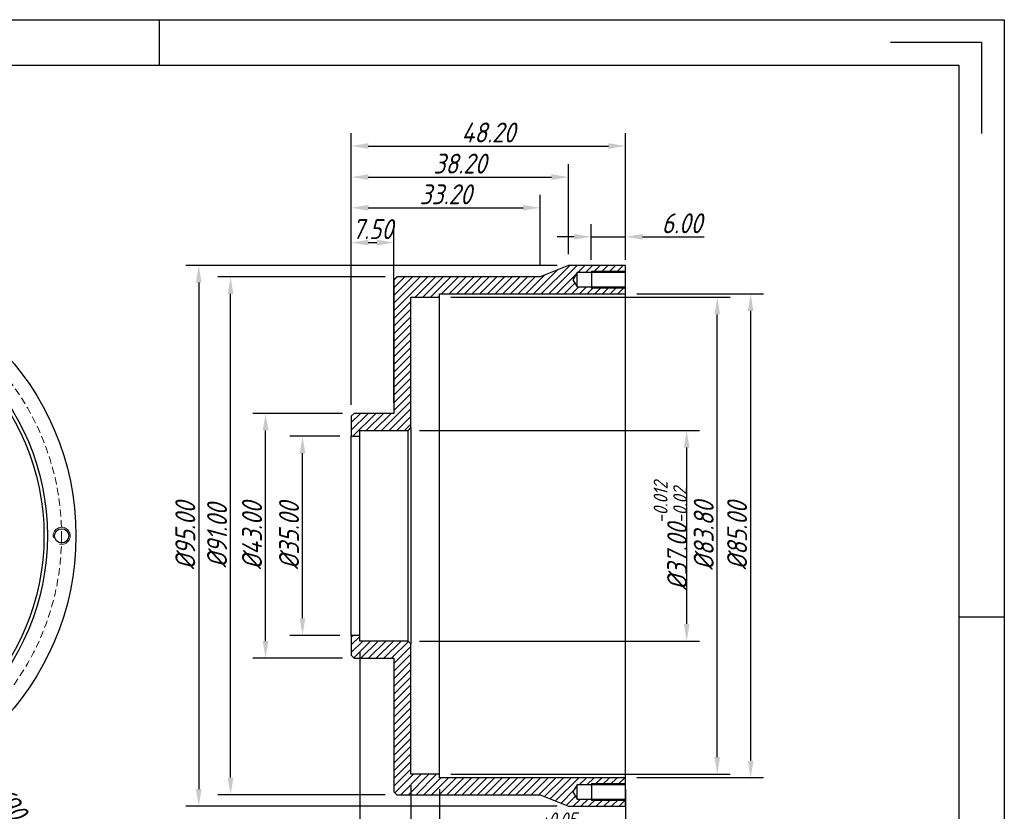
# Model space of a CAD drawing. Header units: inches. Extents: x 2 to 299, y -56 to 154.
# Tile 4 of 4: x 126 to 299, y 15 to 154. Entities that reach past the tile are written whole.
import ezdxf
from ezdxf.enums import TextEntityAlignment as Align

# ---------------------------------------------------------------- set-up
doc = ezdxf.new("R2010")
doc.units = ezdxf.units.IN
doc.linetypes.add('HIDDEN', pattern=[1.905, 1.27, -0.635])
doc.layers.add('尺寸', color=7, linetype='Continuous')
doc.styles.add('gb-s', font='gbeitc.shx', dxfattribs={"bigfont": 'gbcbig.shx'})
doc.styles.add('宋体', font='txt')
doc.dimstyles.new('gb', dxfattribs={"dimtxt": 3.5, "dimasz": 3, "dimexe": 2.25, "dimexo": 2, "dimtad": 1, "dimzin": 0, "dimdsep": 46, "dimtxsty": 'gb-s', "dimcen": 2.5, "dimazin": 0, "dimtfac": 1, "dimtmove": 0, "dimatfit": 3, "dimfxl": 1, "dimtzin": 0, "dimarcsym": 0})
pattern_1 = [(45, (-6.9627, -53.992), (-0.6735192, 0.6735192), [])]

# ---------------------------------------------------------------- blocks, each defined once
blk = doc.blocks.new('*D4')
at = {"color": 0, "lineweight": -2, "transparency": 16777216}
for p, q in [((60.48, 102.43), (58.75, 104.88)), ((62.2, 99.98), (113.95, 26.34)), ((126.44, 8.56), (115.67, 23.88))]:
    blk.add_line(p, q, dxfattribs=at)
at = {"color": 0, "transparency": 16777216}
for points in [[(60.89, 102.72), (60.07, 102.14), (62.2, 99.98)], [(116.08, 24.17), (115.26, 23.6), (113.95, 26.34)]]:
    blk.add_solid(points, dxfattribs=at)
at = {"layer": 'Defpoints', "color": 0, "transparency": 16777216}
for p in [(62.2, 99.98), (113.95, 26.34)]:
    blk.add_point(p, dxfattribs=at)
at = {"color": 0, "transparency": 16777216, "insert": (124.86, 14.94), "char_height": 3.5, "attachment_point": 5, "rotation": 305.0961, "style": 'gb-s'}
blk.add_mtext('∅90.00', dxfattribs=at)
blk = doc.blocks.new('*D5')
at = {"color": 0, "lineweight": -2, "transparency": 16777216}
for p, q in [((182.45, 84.66), (166.66, 84.66)), ((168.91, 44.66), (168.91, 81.66)), ((182.45, 41.66), (166.66, 41.66))]:
    blk.add_line(p, q, dxfattribs=at)
at = {"color": 0, "transparency": 16777216}
for points in [[(168.41, 81.66), (169.41, 81.66), (168.91, 84.66)], [(168.41, 44.66), (169.41, 44.66), (168.91, 41.66)]]:
    blk.add_solid(points, dxfattribs=at)
at = {"layer": 'Defpoints', "color": 0, "transparency": 16777216}
for p in [(168.91, 84.66), (184.45, 84.66), (184.45, 41.66)]:
    blk.add_point(p, dxfattribs=at)
at = {"color": 0, "transparency": 16777216, "insert": (166.53, 63.16), "char_height": 3.5, "attachment_point": 5, "rotation": 90, "style": 'gb-s'}
blk.add_mtext('%%C43.00', dxfattribs=at)
blk = doc.blocks.new('*D6')
at = {"color": 0, "lineweight": -2, "transparency": 16777216}
for p, q in [((181.95, 80.66), (173.15, 80.66)), ((175.4, 48.66), (175.4, 77.66)), ((181.95, 45.66), (173.15, 45.66))]:
    blk.add_line(p, q, dxfattribs=at)
at = {"color": 0, "transparency": 16777216}
for points in [[(174.9, 77.66), (175.9, 77.66), (175.4, 80.66)], [(174.9, 48.66), (175.9, 48.66), (175.4, 45.66)]]:
    blk.add_solid(points, dxfattribs=at)
at = {"layer": 'Defpoints', "color": 0, "transparency": 16777216}
for p in [(175.4, 80.66), (183.95, 80.66), (183.95, 45.66)]:
    blk.add_point(p, dxfattribs=at)
at = {"color": 0, "transparency": 16777216, "insert": (173.03, 63.16), "char_height": 3.5, "attachment_point": 5, "rotation": 90, "style": 'gb-s'}
blk.add_mtext('%%C35.00', dxfattribs=at)
blk = doc.blocks.new('*D7')
at = {"color": 0, "lineweight": -2, "transparency": 16777216}
for p, q in [((189.95, 108.66), (160.51, 108.66)), ((162.76, 20.66), (162.76, 105.66)), ((189.95, 17.66), (160.51, 17.66))]:
    blk.add_line(p, q, dxfattribs=at)
at = {"color": 0, "transparency": 16777216}
for points in [[(162.26, 105.66), (163.26, 105.66), (162.76, 108.66)], [(162.26, 20.66), (163.26, 20.66), (162.76, 17.66)]]:
    blk.add_solid(points, dxfattribs=at)
at = {"layer": 'Defpoints', "color": 0, "transparency": 16777216}
for p in [(162.76, 108.66), (191.95, 108.66), (191.95, 17.66)]:
    blk.add_point(p, dxfattribs=at)
at = {"color": 0, "transparency": 16777216, "insert": (160.39, 63.16), "char_height": 3.5, "attachment_point": 5, "rotation": 90, "style": 'gb-s'}
blk.add_mtext('%%C91.00', dxfattribs=at)
blk = doc.blocks.new('*D8')
at = {"color": 0, "lineweight": -2, "transparency": 16777216}
for p, q in [((220.15, 110.66), (154.92, 110.66)), ((157.17, 107.66), (157.17, 18.66)), ((220.15, 15.66), (154.92, 15.66))]:
    blk.add_line(p, q, dxfattribs=at)
at = {"color": 0, "transparency": 16777216}
for points in [[(156.67, 107.66), (157.67, 107.66), (157.17, 110.66)], [(156.67, 18.66), (157.67, 18.66), (157.17, 15.66)]]:
    blk.add_solid(points, dxfattribs=at)
at = {"layer": 'Defpoints', "color": 0, "transparency": 16777216}
for p in [(222.15, 110.66), (157.17, 15.66), (222.15, 15.66)]:
    blk.add_point(p, dxfattribs=at)
at = {"color": 0, "transparency": 16777216, "insert": (154.8, 63.16), "char_height": 3.5, "attachment_point": 5, "rotation": 90, "style": 'gb-s'}
blk.add_mtext('%%C95.00', dxfattribs=at)
blk = doc.blocks.new('*D9')
at = {"color": 0, "lineweight": -2, "transparency": 16777216}
for p, q in [((234.15, 105.66), (256.4, 105.66)), ((254.15, 23.66), (254.15, 102.66)), ((234.15, 20.66), (256.4, 20.66))]:
    blk.add_line(p, q, dxfattribs=at)
at = {"color": 0, "transparency": 16777216}
for points in [[(253.65, 102.66), (254.65, 102.66), (254.15, 105.66)], [(253.65, 23.66), (254.65, 23.66), (254.15, 20.66)]]:
    blk.add_solid(points, dxfattribs=at)
at = {"layer": 'Defpoints', "color": 0, "transparency": 16777216}
for p in [(232.15, 105.66), (254.15, 105.66), (232.15, 20.66)]:
    blk.add_point(p, dxfattribs=at)
at = {"color": 0, "transparency": 16777216, "insert": (251.77, 63.16), "char_height": 3.5, "attachment_point": 5, "rotation": 90, "style": 'gb-s'}
blk.add_mtext('%%C85.00', dxfattribs=at)
blk = doc.blocks.new('*D10')
at = {"color": 0, "lineweight": -2, "transparency": 16777216}
for p, q in [((201.45, 105.06), (250.53, 105.06)), ((248.28, 24.26), (248.28, 102.06)), ((201.45, 21.26), (250.53, 21.26))]:
    blk.add_line(p, q, dxfattribs=at)
at = {"color": 0, "transparency": 16777216}
for points in [[(247.78, 102.06), (248.78, 102.06), (248.28, 105.06)], [(247.78, 24.26), (248.78, 24.26), (248.28, 21.26)]]:
    blk.add_solid(points, dxfattribs=at)
at = {"layer": 'Defpoints', "color": 0, "transparency": 16777216}
for p in [(199.45, 105.06), (248.28, 105.06), (199.45, 21.26)]:
    blk.add_point(p, dxfattribs=at)
at = {"color": 0, "transparency": 16777216, "insert": (245.9, 63.16), "char_height": 3.5, "attachment_point": 5, "rotation": 90, "style": 'gb-s'}
blk.add_mtext('%%C83.80', dxfattribs=at)
blk = doc.blocks.new('*D11')
at = {"color": 0, "lineweight": -2, "transparency": 16777216}
for p, q in [((195.95, 81.66), (245.16, 81.66)), ((242.91, 47.66), (242.91, 78.66)), ((195.95, 44.66), (245.16, 44.66))]:
    blk.add_line(p, q, dxfattribs=at)
at = {"color": 0, "transparency": 16777216}
for points in [[(242.41, 78.66), (243.41, 78.66), (242.91, 81.66)], [(242.41, 47.66), (243.41, 47.66), (242.91, 44.66)]]:
    blk.add_solid(points, dxfattribs=at)
at = {"layer": 'Defpoints', "color": 0, "transparency": 16777216}
for p in [(193.95, 81.66), (242.91, 81.66), (193.95, 44.66)]:
    blk.add_point(p, dxfattribs=at)
at = {"color": 0, "transparency": 16777216, "insert": (240.04, 63.16), "char_height": 3.5, "attachment_point": 5, "rotation": 90, "style": 'gb-s'}
blk.add_mtext('%%C37.00{\\H0.7x;\\S-0.012^ -0.02;}', dxfattribs=at)
blk = doc.blocks.new('*D12')
at = {"color": 0, "lineweight": -2, "transparency": 16777216}
for p, q in [((183.95, 86.16), (183.95, 133.89)), ((232.15, 112.66), (232.15, 133.89)), ((186.95, 131.64), (229.15, 131.64))]:
    blk.add_line(p, q, dxfattribs=at)
at = {"color": 0, "transparency": 16777216}
for points in [[(186.95, 132.14), (186.95, 131.14), (183.95, 131.64)], [(229.15, 132.14), (229.15, 131.14), (232.15, 131.64)]]:
    blk.add_solid(points, dxfattribs=at)
at = {"layer": 'Defpoints', "color": 0, "transparency": 16777216}
for p in [(232.15, 131.64), (232.15, 110.66), (183.95, 84.16)]:
    blk.add_point(p, dxfattribs=at)
at = {"color": 0, "transparency": 16777216, "insert": (208.05, 134.02), "char_height": 3.5, "attachment_point": 5, "style": 'gb-s'}
blk.add_mtext('48.20', dxfattribs=at)
blk = doc.blocks.new('*D13')
at = {"color": 0, "lineweight": -2, "transparency": 16777216}
for p, q in [((183.95, 86.16), (183.95, 116.92)), ((191.45, 86.66), (191.45, 116.92)), ((186.95, 114.67), (188.45, 114.67))]:
    blk.add_line(p, q, dxfattribs=at)
at = {"color": 0, "transparency": 16777216}
for points in [[(186.95, 115.17), (186.95, 114.17), (183.95, 114.67)], [(188.45, 115.17), (188.45, 114.17), (191.45, 114.67)]]:
    blk.add_solid(points, dxfattribs=at)
at = {"layer": 'Defpoints', "color": 0, "transparency": 16777216}
for p in [(191.45, 114.67), (183.95, 84.16), (191.45, 84.66)]:
    blk.add_point(p, dxfattribs=at)
at = {"color": 0, "transparency": 16777216, "insert": (187.7, 117.04), "char_height": 3.5, "attachment_point": 5, "style": 'gb-s'}
blk.add_mtext('7.50', dxfattribs=at)
blk = doc.blocks.new('*D14')
at = {"color": 0, "lineweight": -2, "transparency": 16777216}
for p, q in [((183.95, 86.16), (183.95, 123.04)), ((217.15, 110.66), (217.15, 123.04)), ((186.95, 120.79), (214.15, 120.79))]:
    blk.add_line(p, q, dxfattribs=at)
at = {"color": 0, "transparency": 16777216}
for points in [[(186.95, 121.29), (186.95, 120.29), (183.95, 120.79)], [(214.15, 121.29), (214.15, 120.29), (217.15, 120.79)]]:
    blk.add_solid(points, dxfattribs=at)
at = {"layer": 'Defpoints', "color": 0, "transparency": 16777216}
for p in [(217.15, 120.79), (217.15, 108.66), (183.95, 84.16)]:
    blk.add_point(p, dxfattribs=at)
at = {"color": 0, "transparency": 16777216, "insert": (200.55, 123.16), "char_height": 3.5, "attachment_point": 5, "style": 'gb-s'}
blk.add_mtext('33.20', dxfattribs=at)
blk = doc.blocks.new('*D15')
at = {"color": 0, "lineweight": -2, "transparency": 16777216}
for p, q in [((183.95, 86.16), (183.95, 128.43)), ((222.15, 112.66), (222.15, 128.43)), ((186.95, 126.18), (219.15, 126.18))]:
    blk.add_line(p, q, dxfattribs=at)
at = {"color": 0, "transparency": 16777216}
for points in [[(186.95, 126.68), (186.95, 125.68), (183.95, 126.18)], [(219.15, 126.68), (219.15, 125.68), (222.15, 126.18)]]:
    blk.add_solid(points, dxfattribs=at)
at = {"layer": 'Defpoints', "color": 0, "transparency": 16777216}
for p in [(222.15, 126.18), (222.15, 110.66), (183.95, 84.16)]:
    blk.add_point(p, dxfattribs=at)
at = {"color": 0, "transparency": 16777216, "insert": (203.05, 128.55), "char_height": 3.5, "attachment_point": 5, "style": 'gb-s'}
blk.add_mtext('38.20', dxfattribs=at)
blk = doc.blocks.new('*D16')
at = {"color": 0, "lineweight": -2, "transparency": 16777216}
for p, q in [((199.45, 18.66), (199.45, 6.44)), ((232.15, 18.66), (232.15, 6.44)), ((229.15, 8.69), (202.45, 8.69))]:
    blk.add_line(p, q, dxfattribs=at)
at = {"color": 0, "transparency": 16777216}
for points in [[(202.45, 9.19), (202.45, 8.19), (199.45, 8.69)], [(229.15, 9.19), (229.15, 8.19), (232.15, 8.69)]]:
    blk.add_solid(points, dxfattribs=at)
at = {"layer": 'Defpoints', "color": 0, "transparency": 16777216}
for p in [(199.45, 20.66), (232.15, 20.66), (199.45, 8.69)]:
    blk.add_point(p, dxfattribs=at)
at = {"color": 0, "transparency": 16777216, "insert": (215.8, 11.61), "char_height": 3.5, "attachment_point": 5, "style": 'gb-s'}
blk.add_mtext('32.70{\\H0.7x;\\S+0.05^  0;}', dxfattribs=at)
blk = doc.blocks.new('*D17')
at = {"color": 0, "lineweight": -2, "transparency": 16777216}
for p, q in [((194.45, 19.26), (194.45, 0.96)), ((232.15, 18.66), (232.15, 0.96)), ((197.45, 3.21), (229.15, 3.21))]:
    blk.add_line(p, q, dxfattribs=at)
at = {"color": 0, "transparency": 16777216}
for points in [[(197.45, 3.71), (197.45, 2.71), (194.45, 3.21)], [(229.15, 3.71), (229.15, 2.71), (232.15, 3.21)]]:
    blk.add_solid(points, dxfattribs=at)
at = {"layer": 'Defpoints', "color": 0, "transparency": 16777216}
for p in [(194.45, 21.26), (232.15, 20.66), (232.15, 3.21)]:
    blk.add_point(p, dxfattribs=at)
at = {"color": 0, "transparency": 16777216, "insert": (213.3, 5.58), "char_height": 3.5, "attachment_point": 5, "style": 'gb-s'}
blk.add_mtext('37.70', dxfattribs=at)
blk = doc.blocks.new('*D18')
at = {"color": 0, "lineweight": -2, "transparency": 16777216}
for p, q in [((185.45, 42.66), (185.45, -4.36)), ((232.15, 13.66), (232.15, -4.36)), ((229.15, -2.11), (188.45, -2.11))]:
    blk.add_line(p, q, dxfattribs=at)
at = {"color": 0, "transparency": 16777216}
for points in [[(188.45, -1.61), (188.45, -2.61), (185.45, -2.11)], [(229.15, -1.61), (229.15, -2.61), (232.15, -2.11)]]:
    blk.add_solid(points, dxfattribs=at)
at = {"layer": 'Defpoints', "color": 0, "transparency": 16777216}
for p in [(185.45, 44.66), (232.15, 15.66), (185.45, -2.11)]:
    blk.add_point(p, dxfattribs=at)
at = {"color": 0, "transparency": 16777216, "insert": (208.8, 0.26), "char_height": 3.5, "attachment_point": 5, "style": 'gb-s'}
blk.add_mtext('46.70', dxfattribs=at)
blk = doc.blocks.new('*D19')
at = {"color": 0, "lineweight": -2, "transparency": 16777216}
for p, q in [((226.15, 111.66), (226.15, 117.94)), ((232.15, 111.66), (232.15, 117.94)), ((223.15, 115.69), (220.15, 115.69)), ((226.15, 115.69), (232.15, 115.69)), ((235.15, 115.69), (245.97, 115.69))]:
    blk.add_line(p, q, dxfattribs=at)
at = {"color": 0, "transparency": 16777216}
for points in [[(223.15, 116.19), (223.15, 115.19), (226.15, 115.69)], [(235.15, 116.19), (235.15, 115.19), (232.15, 115.69)]]:
    blk.add_solid(points, dxfattribs=at)
at = {"layer": 'Defpoints', "color": 0, "transparency": 16777216}
for p in [(232.15, 115.69), (226.15, 109.66), (232.15, 109.66)]:
    blk.add_point(p, dxfattribs=at)
at = {"color": 0, "transparency": 16777216, "insert": (242.06, 118.07), "char_height": 3.5, "attachment_point": 5, "style": 'gb-s'}
blk.add_mtext('6.00', dxfattribs=at)
blk = doc.blocks.new('工程图外发客户模板')
at = {"lineweight": -3}
for p, q in [((1882.1, 1633.7), (2098.61, 1633.7)), ((1990.36, 1633.7), (1990.36, 1627.86)), ((2098.61, 1633.7), (2098.61, 1480.61)), ((2095.69, 1630.78), (2084.03, 1630.78)), ((2095.69, 1630.78), (2095.69, 1619.12)), ((1887.93, 1627.86), (2092.78, 1627.86)), ((2092.78, 1627.86), (2092.78, 1486.44)), ((2098.61, 1557.15), (2092.78, 1557.15))]:
    blk.add_line(p, q, dxfattribs=at)
at = {"layer": '尺寸', "style": '宋体'}
for tag, p in [('BT', (2070.91, 1500.43)), ('ZTRY', (2000.04, 1496.43)), ('ZTRQ', (2018.04, 1496.43)), ('XH', (2070.91, 1496.43)), ('SHRY', (2000.04, 1492.43)), ('SHRQ', (2018.04, 1492.43)), ('BB', (2055.47, 1492.43)), ('BL', (2055.47, 1488.44))]:
    blk.add_attdef(tag, text='', height=2, dxfattribs=at).set_placement(p, align=Align.MIDDLE_CENTER)

msp = doc.modelspace()

# ---------------------------------------------------------------- hatches: boundary and pattern name
at = {"linetype": 'Continuous', "lineweight": 18}
h = msp.add_hatch(dxfattribs=at)
h.set_pattern_fill('ANSI31', scale=0.3, style=0)
h.set_pattern_definition(pattern_1)
h.paths.add_polyline_path([(222.153, 110.657), (217.153, 108.657), (191.953, 108.657), (191.453, 108.157), (191.453, 84.657), (184.453, 84.657), (183.953, 84.157), (183.953, 80.657), (185.453, 80.657), (185.453, 81.657), (193.953, 81.657), (194.453, 82.157), (194.453, 105.057), (199.453, 105.057), (199.453, 105.657), (232.153, 105.657), (232.153, 106.907), (223.653, 106.907), (222.902, 108.157), (223.653, 109.407), (232.153, 109.407), (232.153, 110.657)], flags=0)
h = msp.add_hatch(dxfattribs=at)
h.set_pattern_fill('ANSI31', scale=0.3, style=0)
h.set_pattern_definition(pattern_1)
h.paths.add_polyline_path([(184.453, 41.657), (191.453, 41.657), (191.453, 18.157), (191.953, 17.657), (217.153, 17.657), (222.153, 15.657), (232.153, 15.657), (232.153, 16.907), (223.653, 16.907), (222.902, 18.157), (223.653, 19.407), (232.153, 19.407), (232.153, 20.657), (199.453, 20.657), (199.453, 21.257), (194.453, 21.257), (194.453, 44.157), (193.953, 44.657), (185.453, 44.657), (185.453, 45.657), (183.953, 45.657), (183.953, 42.157)], flags=0)

# ---------------------------------------------------------------- linework, layer by layer
at = {"color": 7, "linetype": 'Continuous', "lineweight": 25}
for p, q in [((222.153, 110.657), (217.153, 108.657)), ((232.153, 110.657), (222.153, 110.657)), ((223.653, 109.407), (222.902, 108.157)), ((232.153, 109.407), (223.653, 109.407)), ((223.653, 106.907), (223.653, 109.407)), ((226.153, 109.657), (226.153, 106.657)), ((232.153, 109.407), (232.153, 110.657)), ((232.153, 106.907), (232.153, 109.407)), ((191.953, 108.657), (191.453, 108.157)), ((191.453, 108.157), (191.453, 84.657)), ((217.153, 108.657), (191.953, 108.657)), ((222.902, 108.157), (223.653, 106.907)), ((199.453, 105.657), (232.153, 105.657)), ((199.453, 105.057), (199.453, 105.657)), ((223.653, 106.907), (232.153, 106.907)), ((232.153, 105.657), (232.153, 106.907)), ((232.153, 20.657), (232.153, 105.657)), ((194.453, 105.057), (199.453, 105.057)), ((194.453, 82.157), (194.453, 105.057)), ((199.453, 21.257), (199.453, 105.057)), ((184.453, 84.657), (183.953, 84.157)), ((183.953, 84.157), (183.953, 80.657)), ((191.453, 84.657), (184.453, 84.657)), ((185.453, 81.657), (193.953, 81.657)), ((185.453, 80.657), (185.453, 81.657)), ((193.953, 81.657), (194.453, 82.157)), ((193.953, 44.657), (193.953, 81.657)), ((194.453, 82.157), (194.453, 44.157)), ((183.953, 80.657), (185.453, 80.657)), ((183.953, 45.657), (183.953, 80.657)), ((185.453, 45.657), (185.453, 80.657)), ((183.953, 45.657), (183.953, 42.157)), ((185.453, 45.657), (183.953, 45.657)), ((185.453, 44.657), (185.453, 45.657)), ((193.953, 44.657), (185.453, 44.657)), ((194.453, 44.157), (193.953, 44.657)), ((194.453, 21.257), (194.453, 44.157)), ((183.953, 42.157), (184.453, 41.657)), ((184.453, 41.657), (191.453, 41.657)), ((191.453, 41.657), (191.453, 18.157)), ((199.453, 21.257), (194.453, 21.257)), ((199.453, 20.657), (199.453, 21.257)), ((232.153, 20.657), (199.453, 20.657)), ((223.653, 19.407), (222.902, 18.157)), ((232.153, 19.407), (223.653, 19.407)), ((223.653, 16.907), (223.653, 19.407)), ((226.153, 19.657), (226.153, 16.657)), ((232.153, 19.407), (232.153, 20.657)), ((232.153, 16.907), (232.153, 19.407)), ((191.453, 18.157), (191.953, 17.657)), ((191.953, 17.657), (217.153, 17.657)), ((217.153, 17.657), (222.153, 15.657)), ((222.902, 18.157), (223.653, 16.907)), ((222.153, 15.657), (232.153, 15.657)), ((223.653, 16.907), (232.153, 16.907)), ((232.153, 15.657), (232.153, 16.907))]:
    msp.add_line(p, q, dxfattribs=at)
at = {"color": 7, "linetype": 'Continuous', "lineweight": 18}
for p, q in [((232.153, 109.657), (226.153, 109.657)), ((232.153, 106.657), (226.153, 106.657)), ((232.153, 19.657), (226.153, 19.657)), ((232.153, 16.657), (226.153, 16.657))]:
    msp.add_line(p, q, dxfattribs=at)
at = {"color": 7, "linetype": 'Continuous', "lineweight": 25}
for centre, radius in [((88.075, 63.157), 47.5), ((88.075, 63.157), 42.5), ((88.075, 63.157), 41.9), ((133.075, 63.157), 1.25)]:
    msp.add_circle(centre, radius, dxfattribs=at)
at = {"color": 1, "linetype": 'HIDDEN', "lineweight": 18}
msp.add_circle((88.075, 63.157), 45, dxfattribs=at)
at = {"color": 7, "linetype": 'Continuous', "lineweight": 18}
msp.add_arc((133.075, 63.157), 1.5, 255, 195, dxfattribs=at)

# ---------------------------------------------------------------- block references
at = {"layer": '尺寸', "xscale": 1.371755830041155, "yscale": 1.371755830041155, "zscale": 1.371755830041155}
msp.add_blockref('工程图外发客户模板', (-2580.063, -2087.195), dxfattribs=at)

# ---------------------------------------------------------------- dimensions: what is measured, and where the dimension line sits
for base, p1, p2, picture, middle in [((232.153, 131.643), (183.953, 84.157), (232.153, 110.657), '*D12', (208.053, 134.018)), ((222.153, 126.175), (183.953, 84.157), (222.153, 110.657), '*D15', (203.053, 128.55)), ((217.153, 120.789), (183.953, 84.157), (217.153, 108.657), '*D14', (200.553, 123.164)), ((232.153, 115.694), (226.153, 109.657), (232.153, 109.657), '*D19', (242.059, 118.069)), ((191.453, 114.668), (183.953, 84.157), (191.453, 84.657), '*D13', (187.703, 117.043)), ((185.453, -2.112), (232.153, 15.657), (185.453, 44.657), '*D18', (208.803, 0.263)), ((232.153, 3.209), (194.453, 21.257), (232.153, 20.657), '*D17', (213.303, 5.584))]:
    dim = msp.add_linear_dim(base=base, p1=p1, p2=p2, dimstyle='gb')
    dim.commit()
    dim.dimension.update_dxf_attribs({"geometry": picture, "text_midpoint": middle})
for base, p1, p2, text, picture, middle in [((157.172, 15.657), (222.153, 110.657), (222.153, 15.657), '%%C<>', '*D8', (154.797, 63.157)), ((162.765, 108.657), (191.953, 17.657), (191.953, 108.657), '%%C<>', '*D7', (160.39, 63.157)), ((254.147, 105.657), (232.153, 20.657), (232.153, 105.657), '%%C<>', '*D9', (251.772, 63.157)), ((248.277, 105.057), (199.453, 21.257), (199.453, 105.057), '%%C<>', '*D10', (245.902, 63.157)), ((168.91, 84.657), (184.453, 41.657), (184.453, 84.657), '%%C<>', '*D5', (166.535, 63.157)), ((242.912, 81.657), (193.953, 44.657), (193.953, 81.657), '%%C<>{\\H0.7x;\\S-0.012^ -0.02;}', '*D11', (240.041, 63.157)), ((175.402, 80.657), (183.953, 45.657), (183.953, 80.657), '%%C<>', '*D6', (173.027, 63.157))]:
    dim = msp.add_linear_dim(base=base, p1=p1, p2=p2, angle=90, text=text, dimstyle='gb')
    dim.commit()
    dim.dimension.update_dxf_attribs({"geometry": picture, "text_midpoint": middle})
dim = msp.add_diameter_dim_2p(p1=(62.202, 99.975), p2=(113.947, 26.338), dimstyle='gb')
dim.commit()
dim.dimension.update_dxf_attribs({"geometry": '*D4', "text_midpoint": (122.915, 13.576), "dimtype": 163})
dim = msp.add_linear_dim(base=(199.453, 8.691), p1=(232.153, 20.657), p2=(199.453, 20.657), text='<>{\\H0.7x;\\S+0.05^  0;}', dimstyle='gb')
dim.commit()
dim.dimension.update_dxf_attribs({"geometry": '*D16', "text_midpoint": (215.803, 11.613)})

doc.saveas('drawing.dxf')
